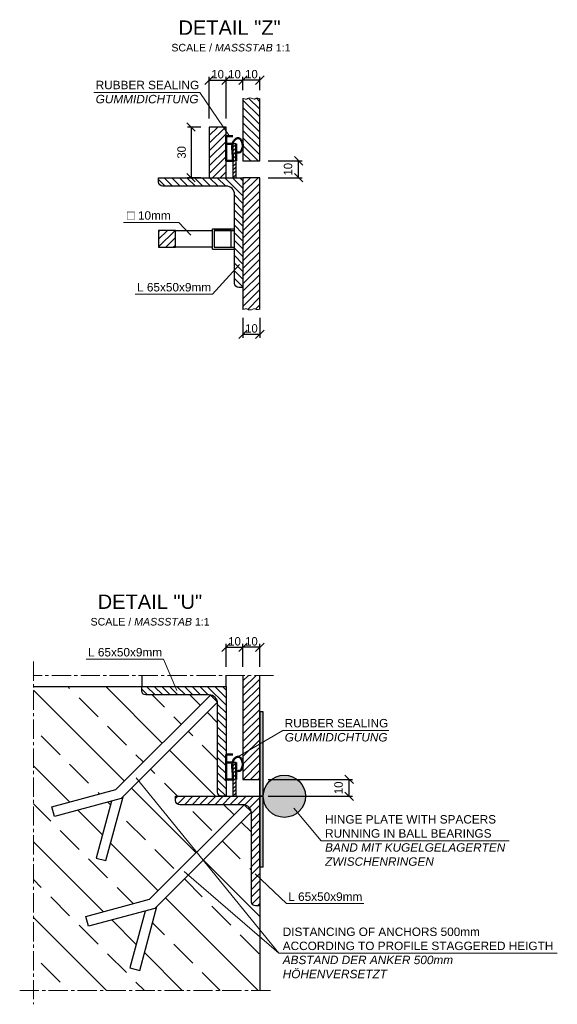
# Model space of a CAD drawing. Header units: millimetres. Extents: x -2065 to 128713, y -54195 to 32418.
# Tile 15 of 61: x 31362 to 31680, y -40671 to -40088. Entities that reach past the tile are written whole.
import ezdxf

# ---------------------------------------------------------------- set-up
doc = ezdxf.new("R2010")
doc.units = ezdxf.units.MM
doc.linetypes.add('MITTE2', pattern=[28.575, 19.05, -3.175, 3.175, -3.175])
doc.layers.add('Bemaßung', color=7, linetype='Continuous', lineweight=9)
doc.layers.add('Beschriftung', color=7, linetype='Continuous')
doc.layers.add('POL_Bema', color=7, linetype='Continuous')
doc.styles.add('LBB3.5M1000', font='isocp.shx', dxfattribs={"height": 3.5})
doc.dimstyles.new('DIN', dxfattribs={"dimtxt": 2.5, "dimasz": 2.5, "dimexe": 1.25, "dimexo": 0.625, "dimtad": 1, "dimtih": 1, "dimdec": 4, "dimdsep": 46, "dimlunit": 6, "dimtxsty": 'Standard', "dimcen": 2.5, "dimadec": 0, "dimazin": 0, "dimtfac": 1, "dimtdec": 4, "dimtmove": 0, "dimatfit": 3, "dimfxl": 0, "dimtvp": 1, "dimtolj": 1, "dimtzin": 0, "dimarcsym": 0})
pattern_1 = [(225, (30054.294, -51836.5936), (2.245064, -2.245064), [])]

# ---------------------------------------------------------------- blocks, each defined once
blk = doc.blocks.new('_Oblique')
at = {"layer": 'POL_Bema', "color": 0, "lineweight": -2}
blk.add_line((-0.5, -0.5), (0.5, 0.5), dxfattribs=at)
blk = doc.blocks.new('*D198')
at = {"layer": 'Bemaßung', "color": 0, "lineweight": -2, "transparency": 16777216}
for p, q in [((31509.29, -40171.59), (31529.26, -40171.59)), ((31527.26, -40181.59), (31527.26, -40171.59)), ((31509.29, -40181.59), (31529.26, -40181.59))]:
    blk.add_line(p, q, dxfattribs=at)
at = {"layer": 'DEFPOINTS', "color": 0, "transparency": 16777216}
for p in [(31504.29, -40171.59), (31527.26, -40171.59), (31504.29, -40181.59)]:
    blk.add_point(p, dxfattribs=at)
at = {"layer": 'Bemaßung', "color": 0, "lineweight": -2, "transparency": 16777216, "xscale": 5, "yscale": 5, "zscale": 5}
for p, rotation in [((31527.26, -40171.59), 90), ((31527.26, -40181.59), 270)]:
    blk.add_blockref('_Oblique', p, dxfattribs=dict(at, rotation=rotation))
at = {"layer": 'Bemaßung', "color": 0, "transparency": 16777216, "insert": (31520.99, -40176.59), "char_height": 5, "attachment_point": 5, "rotation": 90}
blk.add_mtext('\\A1;10', dxfattribs=at)
blk = doc.blocks.new('*D199')
at = {"layer": 'Bemaßung', "color": 0, "lineweight": -2, "transparency": 16777216}
for p, q in [((31474.29, -40146.59), (31474.29, -40121.82)), ((31474.29, -40123.82), (31484.29, -40123.82)), ((31484.29, -40146.59), (31484.29, -40121.82))]:
    blk.add_line(p, q, dxfattribs=at)
at = {"layer": 'DEFPOINTS', "color": 0, "transparency": 16777216}
for p in [(31484.29, -40123.82), (31474.29, -40151.59), (31484.29, -40151.59)]:
    blk.add_point(p, dxfattribs=at)
at = {"layer": 'Bemaßung', "color": 0, "lineweight": -2, "transparency": 16777216, "xscale": 5, "yscale": 5, "zscale": 5, "rotation": 180}
blk.add_blockref('_Oblique', (31474.29, -40123.82), dxfattribs=at)
at = {"layer": 'Bemaßung', "color": 0, "lineweight": -2, "transparency": 16777216, "xscale": 5, "yscale": 5, "zscale": 5}
blk.add_blockref('_Oblique', (31484.29, -40123.82), dxfattribs=at)
at = {"layer": 'Bemaßung', "color": 0, "transparency": 16777216, "insert": (31479.29, -40120.32), "char_height": 5, "attachment_point": 5}
blk.add_mtext('\\A1;10', dxfattribs=at)
blk = doc.blocks.new('*D200')
at = {"layer": 'Bemaßung', "color": 0, "lineweight": -2, "transparency": 16777216}
for p, q in [((31484.29, -40146.59), (31484.29, -40121.82)), ((31484.29, -40123.82), (31494.29, -40123.82)), ((31494.29, -40129.68), (31494.29, -40121.82))]:
    blk.add_line(p, q, dxfattribs=at)
at = {"layer": 'DEFPOINTS', "color": 0, "transparency": 16777216}
for p in [(31494.29, -40123.82), (31494.29, -40134.68), (31484.29, -40151.59)]:
    blk.add_point(p, dxfattribs=at)
at = {"layer": 'Bemaßung', "color": 0, "lineweight": -2, "transparency": 16777216, "xscale": 5, "yscale": 5, "zscale": 5, "rotation": 180}
blk.add_blockref('_Oblique', (31484.29, -40123.82), dxfattribs=at)
at = {"layer": 'Bemaßung', "color": 0, "lineweight": -2, "transparency": 16777216, "xscale": 5, "yscale": 5, "zscale": 5}
blk.add_blockref('_Oblique', (31494.29, -40123.82), dxfattribs=at)
at = {"layer": 'Bemaßung', "color": 0, "transparency": 16777216, "insert": (31489.29, -40120.32), "char_height": 5, "attachment_point": 5}
blk.add_mtext('\\A1;10', dxfattribs=at)
blk = doc.blocks.new('*D201')
at = {"layer": 'Bemaßung', "color": 0, "lineweight": -2, "transparency": 16777216}
for p, q in [((31494.29, -40129.68), (31494.29, -40121.82)), ((31504.29, -40123.82), (31494.29, -40123.82)), ((31504.29, -40129.72), (31504.29, -40121.82))]:
    blk.add_line(p, q, dxfattribs=at)
at = {"layer": 'DEFPOINTS', "color": 0, "transparency": 16777216}
for p in [(31494.29, -40123.82), (31494.29, -40134.68), (31504.29, -40134.72)]:
    blk.add_point(p, dxfattribs=at)
at = {"layer": 'Bemaßung', "color": 0, "lineweight": -2, "transparency": 16777216, "xscale": 5, "yscale": 5, "zscale": 5, "rotation": 180}
blk.add_blockref('_Oblique', (31494.29, -40123.82), dxfattribs=at)
at = {"layer": 'Bemaßung', "color": 0, "lineweight": -2, "transparency": 16777216, "xscale": 5, "yscale": 5, "zscale": 5}
blk.add_blockref('_Oblique', (31504.29, -40123.82), dxfattribs=at)
at = {"layer": 'Bemaßung', "color": 0, "transparency": 16777216, "insert": (31499.29, -40120.32), "char_height": 5, "attachment_point": 5}
blk.add_mtext('\\A1;10', dxfattribs=at)
blk = doc.blocks.new('*D202')
at = {"layer": 'Bemaßung', "color": 0, "lineweight": -2, "transparency": 16777216}
for p, q in [((31494.29, -40264.63), (31494.29, -40276.42)), ((31504.29, -40264.59), (31504.29, -40276.42)), ((31504.29, -40274.42), (31494.29, -40274.42))]:
    blk.add_line(p, q, dxfattribs=at)
at = {"layer": 'DEFPOINTS', "color": 0, "transparency": 16777216}
for p in [(31494.29, -40259.63), (31504.29, -40259.59), (31494.29, -40274.42)]:
    blk.add_point(p, dxfattribs=at)
at = {"layer": 'Bemaßung', "color": 0, "lineweight": -2, "transparency": 16777216, "xscale": 5, "yscale": 5, "zscale": 5, "rotation": 180}
blk.add_blockref('_Oblique', (31494.29, -40274.42), dxfattribs=at)
at = {"layer": 'Bemaßung', "color": 0, "lineweight": -2, "transparency": 16777216, "xscale": 5, "yscale": 5, "zscale": 5}
blk.add_blockref('_Oblique', (31504.29, -40274.42), dxfattribs=at)
at = {"layer": 'Bemaßung', "color": 0, "transparency": 16777216, "insert": (31499.29, -40270.92), "char_height": 5, "attachment_point": 5}
blk.add_mtext('\\A1;10', dxfattribs=at)
blk = doc.blocks.new('*D203')
at = {"layer": 'Bemaßung', "color": 0, "lineweight": -2, "transparency": 16777216}
for p, q in [((31469.29, -40151.59), (31461.5, -40151.59)), ((31463.5, -40151.59), (31463.5, -40181.59)), ((31469.29, -40181.59), (31461.5, -40181.59))]:
    blk.add_line(p, q, dxfattribs=at)
at = {"layer": 'DEFPOINTS', "color": 0, "transparency": 16777216}
for p in [(31474.29, -40151.59), (31463.5, -40181.59), (31474.29, -40181.59)]:
    blk.add_point(p, dxfattribs=at)
at = {"layer": 'Bemaßung', "color": 0, "lineweight": -2, "transparency": 16777216, "xscale": 5, "yscale": 5, "zscale": 5}
for p, rotation in [((31463.5, -40151.59), 90), ((31463.5, -40181.59), 270)]:
    blk.add_blockref('_Oblique', p, dxfattribs=dict(at, rotation=rotation))
at = {"layer": 'Bemaßung', "color": 0, "transparency": 16777216, "insert": (31457.94, -40166.59), "char_height": 5, "attachment_point": 5, "rotation": 90}
blk.add_mtext('\\A1;30', dxfattribs=at)
blk = doc.blocks.new('*D204')
at = {"layer": 'Bemaßung', "color": 0, "lineweight": -2, "transparency": 16777216}
for p, q in [((31494.29, -40471.41), (31494.29, -40457.76)), ((31504.29, -40471.41), (31504.29, -40457.76)), ((31504.29, -40459.76), (31494.29, -40459.76))]:
    blk.add_line(p, q, dxfattribs=at)
at = {"layer": 'DEFPOINTS', "color": 0, "transparency": 16777216}
for p in [(31494.29, -40459.76), (31494.29, -40476.41), (31504.29, -40476.41)]:
    blk.add_point(p, dxfattribs=at)
at = {"layer": 'Bemaßung', "color": 0, "lineweight": -2, "transparency": 16777216, "xscale": 5, "yscale": 5, "zscale": 5, "rotation": 180}
blk.add_blockref('_Oblique', (31494.29, -40459.76), dxfattribs=at)
at = {"layer": 'Bemaßung', "color": 0, "lineweight": -2, "transparency": 16777216, "xscale": 5, "yscale": 5, "zscale": 5}
blk.add_blockref('_Oblique', (31504.29, -40459.76), dxfattribs=at)
at = {"layer": 'Bemaßung', "color": 0, "transparency": 16777216, "insert": (31499.29, -40456.26), "char_height": 5, "attachment_point": 5}
blk.add_mtext('\\A1;10', dxfattribs=at)
blk = doc.blocks.new('*D205')
at = {"layer": 'Bemaßung', "color": 0, "lineweight": -2, "transparency": 16777216}
for p, q in [((31484.29, -40471.41), (31484.29, -40457.76)), ((31494.29, -40471.41), (31494.29, -40457.76)), ((31484.29, -40459.76), (31494.29, -40459.76))]:
    blk.add_line(p, q, dxfattribs=at)
at = {"layer": 'DEFPOINTS', "color": 0, "transparency": 16777216}
for p in [(31494.29, -40459.76), (31484.29, -40476.41), (31494.29, -40476.41)]:
    blk.add_point(p, dxfattribs=at)
at = {"layer": 'Bemaßung', "color": 0, "lineweight": -2, "transparency": 16777216, "xscale": 5, "yscale": 5, "zscale": 5, "rotation": 180}
blk.add_blockref('_Oblique', (31484.29, -40459.76), dxfattribs=at)
at = {"layer": 'Bemaßung', "color": 0, "lineweight": -2, "transparency": 16777216, "xscale": 5, "yscale": 5, "zscale": 5}
blk.add_blockref('_Oblique', (31494.29, -40459.76), dxfattribs=at)
at = {"layer": 'Bemaßung', "color": 0, "transparency": 16777216, "insert": (31489.29, -40456.26), "char_height": 5, "attachment_point": 5}
blk.add_mtext('\\A1;10', dxfattribs=at)
blk = doc.blocks.new('*D206')
at = {"layer": 'Bemaßung', "color": 0, "lineweight": -2, "transparency": 16777216}
for p, q in [((31509.29, -40537.99), (31559.16, -40537.99)), ((31557.16, -40547.99), (31557.16, -40537.99)), ((31509.29, -40547.99), (31559.16, -40547.99))]:
    blk.add_line(p, q, dxfattribs=at)
at = {"layer": 'DEFPOINTS', "color": 0, "transparency": 16777216}
for p in [(31504.29, -40537.99), (31557.16, -40537.99), (31504.29, -40547.99)]:
    blk.add_point(p, dxfattribs=at)
at = {"layer": 'Bemaßung', "color": 0, "lineweight": -2, "transparency": 16777216, "xscale": 5, "yscale": 5, "zscale": 5}
for p, rotation in [((31557.16, -40537.99), 90), ((31557.16, -40547.99), 270)]:
    blk.add_blockref('_Oblique', p, dxfattribs=dict(at, rotation=rotation))
at = {"layer": 'Bemaßung', "color": 0, "transparency": 16777216, "insert": (31550.91, -40542.99), "char_height": 5, "attachment_point": 5, "rotation": 90}
blk.add_mtext('\\A1;10', dxfattribs=at)

msp = doc.modelspace()

# ---------------------------------------------------------------- hatches: boundary and pattern name
at = {"lineweight": 5}
h = msp.add_hatch(dxfattribs=at)
h.set_pattern_fill('ANSI31', color=256, angle=450)
h.set_pattern_definition([(135, (30819.2875, -55732.8185), (-2.245064, -2.245064), [])])
h.paths.add_polyline_path([(31504.29396, -40134.71782), (31504.02072, -40134.79597), (31503.84352, -40134.79597), (31503.52875, -40134.67788), (31503.0365, -40134.59922), (31502.80042, -40134.57951), (31502.1706, -40134.57951), (31501.61947, -40134.89434), (31501.40292, -40134.95329), (31501.06834, -40135.05167), (31500.93048, -40135.05167), (31500.49739, -40134.97301), (31500.04477, -40134.89434), (31499.71018, -40134.67788), (31499.35578, -40134.52037), (31499.0212, -40134.44171), (31497.95828, -40134.34333), (31497.56454, -40134.48113), (31497.01341, -40134.75654), (31496.56079, -40135.05167), (31495.97031, -40135.09109), (31495.49787, -40134.99272), (31495.18282, -40134.89434), (31494.53346, -40134.73683), (31494.29396, -40134.67703), (31494.29396, -40171.59359), (31504.29396, -40171.59359)])
h = msp.add_hatch(dxfattribs=at)
h.set_pattern_fill('ANSI31', color=256, angle=540)
h.set_pattern_definition(pattern_1)
h.paths.add_polyline_path([(31484.29396, -40181.59359), (31484.29396, -40151.59359), (31474.29396, -40151.59359), (31474.29396, -40181.59359)])
h = msp.add_hatch(dxfattribs=at)
h.set_pattern_fill('ANSI31', color=256, scale=0.5, angle=540)
h.set_pattern_definition([(225, (30819.2875, -54987.8185), (1.12253202, -1.12253202), [])])
h.paths.add_polyline_path([(31490.29396, -40181.59359), (31490.29396, -40161.59359), (31488.29396, -40161.59359), (31488.29396, -40181.59359)])
h = msp.add_hatch(dxfattribs=at)
h.set_pattern_fill('ANSI31', color=256, angle=450)
h.set_pattern_definition([(135, (30054.294, -51836.5936), (-2.245064, -2.245064), [])])
edge = h.paths.add_edge_path()
edge.add_line((31444.29396, -40181.59359), (31494.29396, -40181.59359))
edge.add_line((31494.29396, -40181.59359), (31494.29396, -40246.59359))
edge.add_line((31494.29396, -40246.59359), (31491.79396, -40246.59359))
edge.add_arc((31491.79396, -40244.09359), 2.5, 180, 270, ccw=False)
edge.add_line((31489.29396, -40244.09359), (31489.29396, -40191.59359))
edge.add_arc((31484.29396, -40191.59359), 5, 360, 450)
edge.add_line((31484.29396, -40186.59359), (31446.79396, -40186.59359))
edge.add_arc((31446.79396, -40184.09359), 2.5, 180, 270, ccw=False)
edge.add_line((31444.29396, -40184.09359), (31444.29396, -40181.59359))
h = msp.add_hatch(dxfattribs=at)
h.set_pattern_fill('ANSI31', color=256, angle=540)
h.set_pattern_definition(pattern_1)
h.paths.add_polyline_path([(31494.29396, -40259.63184), (31494.53346, -40259.57204), (31495.18282, -40259.41453), (31495.49787, -40259.31615), (31495.97031, -40259.21778), (31496.56079, -40259.2572), (31497.01341, -40259.55233), (31497.56454, -40259.82774), (31497.95828, -40259.96554), (31499.0212, -40259.86716), (31499.35578, -40259.7885), (31499.71018, -40259.63099), (31500.04477, -40259.41453), (31500.49739, -40259.33586), (31500.93048, -40259.2572), (31501.06834, -40259.2572), (31501.40292, -40259.35558), (31501.61947, -40259.41453), (31502.1706, -40259.72936), (31502.80042, -40259.72936), (31503.0365, -40259.70965), (31503.52875, -40259.63099), (31503.84352, -40259.5129), (31504.02072, -40259.5129), (31504.29396, -40259.59105), (31504.29396, -40181.59359), (31494.29396, -40181.59359)])
h = msp.add_hatch(dxfattribs=at)
h.set_pattern_fill('ANSI31', color=256, angle=540)
h.set_pattern_definition(pattern_1)
h.paths.add_polyline_path([(31454.29396, -40222.84359), (31454.29396, -40212.84359), (31444.29396, -40212.84359), (31444.29396, -40222.84359)])
h = msp.add_hatch(dxfattribs=at)
h.set_pattern_fill('ANSI31', color=256, angle=540)
h.set_pattern_definition([(225, (30054.294, -51532.9905), (2.245064, -2.245064), [])])
h.paths.add_polyline_path([(31504.29396, -40476.40734), (31494.29396, -40476.40734), (31494.29396, -40537.99045), (31504.29396, -40537.99045)])
h = msp.add_hatch(dxfattribs=at)
h.set_pattern_fill('ANSI33', color=256, scale=5, angle=90)
h.paths.add_polyline_path([(31475.00107, -40488.0407, 0.035489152), (31474.29396, -40487.99045), (31436.79396, -40487.99045, -0.414213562), (31434.29396, -40485.49045), (31434.29396, -40482.99045), (31370.18419, -40482.99045), (31370.18419, -40663.07799), (31504.29396, -40663.07799), (31504.29396, -40631.32528), (31461.88863, -40594.63842), (31443.24357, -40613.28348), (31433.09886, -40651.14406), (31427.30331, -40649.59114), (31436.31121, -40615.97321), (31402.69327, -40624.98111), (31401.14036, -40619.18555), (31439.00093, -40609.04084), (31466.86632, -40581.17545), (31432.56655, -40538.9605), (31423.24357, -40548.28348), (31413.09886, -40586.14406), (31407.30331, -40584.59114), (31416.31121, -40550.97321), (31382.69327, -40559.98111), (31381.14036, -40554.18555), (31419.00093, -40544.04084)])
h.paths.add_polyline_path([(31479.29396, -40492.99045, 0.035489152), (31479.24371, -40492.28334), (31432.56655, -40538.9605), (31466.86632, -40581.17545), (31495.00107, -40553.0407, 0.035489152), (31494.29396, -40552.99045), (31456.79396, -40552.99045, -0.414213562), (31454.29396, -40550.49045), (31454.29396, -40547.99045), (31481.79396, -40547.99045, -0.414213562), (31479.29396, -40545.49045)], flags=17)
h.paths.add_polyline_path([(31499.29396, -40557.99045, 0.035489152), (31499.24371, -40557.28334), (31470.67008, -40585.85697), (31504.29396, -40627.24005), (31504.29396, -40612.99045), (31501.79396, -40612.99045, -0.414213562), (31499.29396, -40610.49045)], flags=17)
h.paths.add_polyline_path([(31470.67008, -40585.85697), (31461.88863, -40594.63842), (31504.29396, -40631.32528), (31504.29396, -40627.24005)], flags=17)
h = msp.add_hatch(dxfattribs=at)
h.set_pattern_fill('ANSI31', color=256, angle=450)
h.set_pattern_definition([(135, (27026.9868, -37886.7607), (-2.245064, -2.245064), [])])
edge = h.paths.add_edge_path()
edge.add_line((31434.29396, -40482.99045), (31484.29396, -40482.99045))
edge.add_line((31484.29396, -40482.99045), (31484.29396, -40547.99045))
edge.add_line((31484.29396, -40547.99045), (31481.79396, -40547.99045))
edge.add_arc((31481.79396, -40545.49045), 2.5, 180, 270, ccw=False)
edge.add_line((31479.29396, -40545.49045), (31479.29396, -40492.99045))
edge.add_arc((31474.29396, -40492.99045), 5, 360, 450)
edge.add_line((31474.29396, -40487.99045), (31436.79396, -40487.99045))
edge.add_arc((31436.79396, -40485.49045), 2.5, 180, 270, ccw=False)
edge.add_line((31434.29396, -40485.49045), (31434.29396, -40482.99045))
h = msp.add_hatch(dxfattribs=at)
h.set_pattern_fill('ANSI31', color=256, scale=0.5, angle=540)
h.set_pattern_definition([(225, (30819.2875, -55354.2153), (1.12253202, -1.12253202), [])])
h.paths.add_polyline_path([(31490.29396, -40547.99045), (31490.29396, -40527.99045), (31488.29396, -40527.99045), (31488.29396, -40547.99045)])
h = msp.add_hatch(dxfattribs=at)
h.set_pattern_fill('ANSI31', color=256, angle=360)
h.set_pattern_definition([(45, (27026.9868, -37886.7607), (-2.245064, 2.245064), [])])
edge = h.paths.add_edge_path()
edge.add_line((31454.29396, -40547.99045), (31504.29396, -40547.99045))
edge.add_line((31504.29396, -40547.99045), (31504.29396, -40612.99045))
edge.add_line((31504.29396, -40612.99045), (31501.79396, -40612.99045))
edge.add_arc((31501.79396, -40610.49045), 2.5, 180, 270, ccw=False)
edge.add_line((31499.29396, -40610.49045), (31499.29396, -40557.99045))
edge.add_arc((31494.29396, -40557.99045), 5, 360, 450)
edge.add_line((31494.29396, -40552.99045), (31456.79396, -40552.99045))
edge.add_arc((31456.79396, -40550.49045), 2.5, 180, 270, ccw=False)
edge.add_line((31454.29396, -40550.49045), (31454.29396, -40547.99045))
at = {"layer": 'Beschriftung'}
h = msp.add_hatch(color=253, dxfattribs=at)
h.dxf.hatch_style = 1
h.paths.add_polyline_path([(31506.29396, -40515.90827), (31504.29396, -40517.08849), (31504.29396, -40537.99045), (31504.29396, -40547.99045), (31506.29396, -40547.99045)])
h.paths.add_polyline_path([(31506.29396, -40497.99045), (31504.29396, -40497.99045), (31504.29396, -40517.08849), (31506.29396, -40515.90827)])
h.paths.add_polyline_path([(31506.29396, -40547.99045, 1), (31531.29396, -40547.99045, 1)])
h.paths.add_polyline_path([(31506.29396, -40547.99045), (31504.29396, -40547.99045), (31504.29396, -40589.99824), (31506.29396, -40589.99824)])

# ---------------------------------------------------------------- linework, layer by layer
at = {"lineweight": 50}
for p, q in [((31488.14886, -40161.59359), (31484.35625, -40161.59359)), ((31490.35134, -40171.59359), (31490.35134, -40161.59359)), ((31488.14886, -40527.99045), (31484.35625, -40527.99045)), ((31490.35134, -40537.99045), (31490.35134, -40527.99045))]:
    msp.add_line(p, q, dxfattribs=at)
for p, q in [((31454.29396, -40212.84359), (31476.29396, -40212.84359)), ((31476.29396, -40223.84359), (31476.29396, -40211.84359)), ((31476.29396, -40211.84359), (31489.29396, -40211.84359)), ((31477.29396, -40212.84359), (31489.29396, -40212.84359)), ((31476.29396, -40222.84359), (31454.29396, -40222.84359)), ((31476.29396, -40223.84359), (31489.29396, -40223.84359)), ((31477.29396, -40222.84359), (31489.29396, -40222.84359)), ((31434.29396, -40476.40734), (31434.29396, -40482.99045)), ((31484.29396, -40482.99045), (31484.29396, -40476.40734)), ((31504.29396, -40482.99045), (31504.29396, -40476.40734)), ((31370.18419, -40482.99045), (31484.29396, -40482.99045)), ((31504.29396, -40589.99824), (31504.29396, -40482.99045)), ((31506.29396, -40589.99824), (31504.29396, -40589.99824)), ((31504.29396, -40612.99045), (31504.29396, -40663.07799))]:
    msp.add_line(p, q)
at = {"linetype": 'MITTE2', "lineweight": 18, "ltscale": 0.6}
for p, q in [((31370.18419, -40468.25079), (31370.18419, -40671.23455)), ((31512.45051, -40476.40734), (31370.18419, -40476.40734)), ((31362.02764, -40663.07799), (31512.45051, -40663.07799))]:
    msp.add_line(p, q, dxfattribs=at)
at = {"lineweight": 5}
for points in [[(31504.29396, -40134.71782), (31504.02072, -40134.79597), (31503.84352, -40134.79597), (31503.52875, -40134.67788), (31503.0365, -40134.59922), (31502.80042, -40134.57951), (31502.1706, -40134.57951), (31501.61947, -40134.89434), (31501.40292, -40134.95329), (31501.06834, -40135.05167), (31500.93048, -40135.05167), (31500.49739, -40134.97301), (31500.04477, -40134.89434), (31499.71018, -40134.67788), (31499.35578, -40134.52037), (31499.0212, -40134.44171), (31497.95828, -40134.34333), (31497.56454, -40134.48113), (31497.01341, -40134.75654), (31496.56079, -40135.05167), (31495.97031, -40135.09109), (31495.49787, -40134.99272), (31495.18282, -40134.89434), (31494.53346, -40134.73683), (31494.29396, -40134.67703)], [(31504.29396, -40259.59105), (31504.02072, -40259.5129), (31503.84352, -40259.5129), (31503.52875, -40259.63099), (31503.0365, -40259.70965), (31502.80042, -40259.72936), (31502.1706, -40259.72936), (31501.61947, -40259.41453), (31501.40292, -40259.35558), (31501.06834, -40259.2572), (31500.93048, -40259.2572), (31500.49739, -40259.33586), (31500.04477, -40259.41453), (31499.71018, -40259.63099), (31499.35578, -40259.7885), (31499.0212, -40259.86716), (31497.95828, -40259.96554), (31497.56454, -40259.82774), (31497.01341, -40259.55233), (31496.56079, -40259.2572), (31495.97031, -40259.21778), (31495.49787, -40259.31615), (31495.18282, -40259.41453), (31494.53346, -40259.57204), (31494.29396, -40259.63184)]]:
    msp.add_lwpolyline(points, dxfattribs=at)
for points in [[(31494.29396, -40134.67703), (31494.29396, -40171.59359), (31504.29396, -40171.59359), (31504.29396, -40134.71782)], [(31504.29396, -40259.59105), (31504.29396, -40181.59359), (31494.29396, -40181.59359), (31494.29396, -40259.63184)], [(31494.29396, -40476.40734), (31494.29396, -40537.99045), (31504.29396, -40537.99045), (31504.29396, -40476.40734)], [(31422.10676, -40549.42029), (31479.24371, -40492.28334), (31475.00107, -40488.0407), (31419.00093, -40544.04084)], [(31422.10676, -40549.42029), (31382.69327, -40559.98111), (31381.14036, -40554.18555), (31419.00093, -40544.04084)], [(31416.31121, -40550.97321), (31407.30331, -40584.59114), (31413.09886, -40586.14406), (31423.24357, -40548.28348)], [(31506.29396, -40589.99824), (31506.29396, -40547.99045), (31504.29396, -40547.99045), (31504.29396, -40589.99824)], [(31442.10676, -40614.42029), (31499.24371, -40557.28334), (31495.00107, -40553.0407), (31439.00093, -40609.04084)], [(31442.10676, -40614.42029), (31402.69327, -40624.98111), (31401.14036, -40619.18555), (31439.00093, -40609.04084)], [(31436.31121, -40615.97321), (31427.30331, -40649.59114), (31433.09886, -40651.14406), (31443.24357, -40613.28348)]]:
    msp.add_lwpolyline(points)
for points in [[(31484.29396, -40181.59359), (31484.29396, -40151.59359), (31474.29396, -40151.59359), (31474.29396, -40181.59359)], [(31490.29396, -40181.59359), (31490.29396, -40161.59359), (31488.29396, -40161.59359), (31488.29396, -40181.59359)], [(31454.29396, -40222.84359), (31454.29396, -40212.84359), (31444.29396, -40212.84359), (31444.29396, -40222.84359)], [(31487.29396, -40222.84359), (31487.29396, -40212.84359), (31477.29396, -40212.84359), (31477.29396, -40222.84359)], [(31506.29396, -40547.99045), (31506.29396, -40497.99045), (31504.29396, -40497.99045), (31504.29396, -40547.99045)], [(31490.29396, -40547.99045), (31490.29396, -40527.99045), (31488.29396, -40527.99045), (31488.29396, -40547.99045)]]:
    msp.add_lwpolyline(points, close=True)
at = {"lineweight": 50}
for points in [[(31488.29396, -40171.59359), (31484.35625, -40171.59359), (31484.35625, -40156.96085), (31488.29396, -40156.96085)], [(31488.29396, -40537.99045), (31484.35625, -40537.99045), (31484.35625, -40523.35771), (31488.29396, -40523.35771)]]:
    msp.add_lwpolyline(points, dxfattribs=at)
for points in [[(31444.29396, -40181.59359), (31494.29396, -40181.59359), (31494.29396, -40246.59359), (31491.79396, -40246.59359, -0.414213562), (31489.29396, -40244.09359), (31489.29396, -40191.59359, 0.414213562), (31484.29396, -40186.59359), (31446.79396, -40186.59359, -0.414213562), (31444.29396, -40184.09359)], [(31434.29396, -40482.99045), (31484.29396, -40482.99045), (31484.29396, -40547.99045), (31481.79396, -40547.99045, -0.414213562), (31479.29396, -40545.49045), (31479.29396, -40492.99045, 0.414213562), (31474.29396, -40487.99045), (31436.79396, -40487.99045, -0.414213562), (31434.29396, -40485.49045)], [(31454.29396, -40547.99045), (31504.29396, -40547.99045), (31504.29396, -40612.99045), (31501.79396, -40612.99045, -0.414213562), (31499.29396, -40610.49045), (31499.29396, -40557.99045, 0.414213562), (31494.29396, -40552.99045), (31456.79396, -40552.99045, -0.414213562), (31454.29396, -40550.49045)]]:
    msp.add_lwpolyline(points, format="xyb", close=True)
msp.add_circle((31518.79396, -40547.99045), 12.5)
for points in [[(31490.35134, -40166.59359), (31493.07559, -40166.17242), (31493.78534, -40164.57487), (31494.20677, -40162.2451), (31493.76317, -40160.60317), (31492.23271, -40158.42875), (31489.99251, -40158.65069), (31488.63952, -40160.15946), (31488.10719, -40161.80139), (31488.17375, -40167.21519), (31488.26248, -40171.60841)], [(31490.35134, -40532.99045), (31493.07559, -40532.56928), (31493.78534, -40530.97174), (31494.20677, -40528.64196), (31493.76317, -40527.00003), (31492.23271, -40524.82562), (31489.99251, -40525.04756), (31488.63952, -40526.55632), (31488.10719, -40528.19825), (31488.17375, -40533.61206), (31488.26248, -40538.00528)]]:
    msp.add_spline(points, degree=3, dxfattribs=at)
at = {"layer": 'Beschriftung', "lineweight": 5}
for p, q in [((31405.94422, -40131.04054), (31468.65762, -40131.04054)), ((31486.40002, -40156.96085), (31468.65762, -40131.04054)), ((31456.25805, -40208.16125), (31423.52123, -40208.16125)), ((31456.25805, -40208.16125), (31463.34075, -40215.57519)), ((31476.31831, -40250.56499), (31492.14945, -40232.94925)), ((31430.44295, -40250.56499), (31476.31831, -40250.56499)), ((31401.41858, -40466.76802), (31447.29393, -40466.76802)), ((31447.29393, -40466.76802), (31455.17202, -40485.4173)), ((31491.33047, -40524.73839), (31517.91805, -40509.04877)), ((31517.91805, -40509.04877), (31580.63146, -40509.04877)), ((31515.46748, -40640.99202), (31430.99303, -40537.02387)), ((31540.55299, -40574.3821), (31524.35068, -40555.07294)), ((31540.55299, -40574.3821), (31651.86839, -40574.3821)), ((31515.46748, -40640.99202), (31459.39659, -40592.48244)), ((31520.00752, -40611.54656), (31501.53187, -40593.93082)), ((31520.00752, -40611.54656), (31565.88287, -40611.54656)), ((31515.46748, -40640.99202), (31680.47528, -40640.99202))]:
    msp.add_line(p, q, dxfattribs=at)

# ---------------------------------------------------------------- texts
at = {"layer": 'Beschriftung', "attachment_point": 1, "style": 'LBB3.5M1000'}
for s, width, heights, insert, char_height in [('{\\fArial|b0|i0|c0|p34;DETAIL "Z"}', 62.2857681, [0], (31456.07525, -40088.45298), 8.5), ('{\\fArial|b0|i0|c0|p34;SCALE / \\fArial|b0|i1|c0|p34;MASSSTAB\\fArial|b0|i0|c0|p34; 1:1}', 70.9570959, [6.82823], (31451.85748, -40102.31343), 4.5), ('{\\fArial|b0|i0|c0|p34;RUBBER SEALING\\P\\fArial|b0|i1|c0|p34;GUMMIDICHTUNG}', 884.5236077, [0], (31407.04074, -40124.19651), 5), ('{\\fArial|b0|i0|c0|p34;\\H1.0833x;□\\H0.92311x; 10mm}', 27.3550478, [0], (31425.56779, -40201.06647), 5), ('{\\fArial|b0|i0|c0|p34;L 65x50x9mm}', 884.5236077, [0], (31431.53947, -40243.98186), 5), ('{\\fArial|b0|i0|c0|p34;DETAIL "U"}', 62.2857681, [0], (31408.21709, -40428.50077), 8.5), ('{\\fArial|b0|i0|c0|p34;SCALE / \\fArial|b0|i1|c0|p34;MASSSTAB\\fArial|b0|i0|c0|p34; 1:1}', 70.9570959, [6.82823], (31403.99932, -40442.36123), 4.5), ('{\\fArial|b0|i0|c0|p34;L 65x50x9mm}', 884.5236077, [0], (31402.51509, -40460.18489), 5), ('{\\fArial|b0|i0|c0|p34;RUBBER SEALING\\P\\fArial|b0|i1|c0|p34;GUMMIDICHTUNG}', 884.5236077, [0], (31519.01457, -40502.20473), 5), ('{\\fArial|b0|i0|c0|p34;HINGE PLATE WITH SPACERS\\PRUNNING IN BALL BEARINGS\\P\\fArial|b0|i1|c0|p34;BAND MIT KUGELGELAGERTEN\\PZWISCHENRINGEN}', 111.1534228, [0], (31542.92236, -40559.16876), 5), ('{\\fArial|b0|i0|c0|p34;L 65x50x9mm}', 884.5236077, [0], (31521.10404, -40604.96343), 5), ('{\\fArial|b0|i0|c0|p34;DISTANCING OF ANCHORS 500mm\\PACCORDING TO PROFILE STAGGERED HEIGTH\\P\\fArial|b0|i1|c0|p34;ABSTAND DER ANKER 500mm\\PHÖHENVERSETZT}', 231.3622751, [0], (31517.83685, -40625.77868), 5)]:
    msp.add_mtext_dynamic_manual_height_columns(s, width=width, gutter_width=17.5, heights=heights, dxfattribs=dict(at, insert=insert, char_height=char_height))

# ---------------------------------------------------------------- dimensions: what is measured, and where the dimension line sits
at = {"layer": 'Bemaßung'}
for base, p1, p2, picture, middle in [((31484.29396, -40123.81937), (31474.29396, -40151.59359), (31484.29396, -40151.59359), '*D199', (31479.29396, -40120.31937)), ((31494.29396, -40123.81937), (31484.29396, -40151.59359), (31494.29396, -40134.67703), '*D200', (31489.29396, -40120.31937)), ((31494.29396, -40123.81937), (31504.29396, -40134.71782), (31494.29396, -40134.67703), '*D201', (31499.29396, -40120.31937)), ((31494.29396, -40274.42201), (31504.29396, -40259.59105), (31494.29396, -40259.63184), '*D202', (31499.29396, -40270.92201)), ((31494.29396, -40459.76152), (31484.29396, -40476.40734), (31494.29396, -40476.40734), '*D205', (31489.29396, -40456.26152)), ((31494.29396, -40459.76152), (31504.29396, -40476.40734), (31494.29396, -40476.40734), '*D204', (31499.29396, -40456.26152))]:
    dim = msp.add_linear_dim(base=base, p1=p1, p2=p2, dimstyle='DIN', override={"dimscale": 100, "dimtxt": 0.05, "dimasz": 0.05, "dimexe": 0.02, "dimexo": 0.05, "dimgap": 0.01, "dimblk1": 'Oblique', "dimblk2": 'Oblique', "dimsah": 1, "dimtmove": 2}, dxfattribs=at)
    dim.commit()
    dim.dimension.update_dxf_attribs({"geometry": picture, "text_midpoint": middle})
for base, p1, p2, picture, middle in [((31463.49814, -40181.59359), (31474.29396, -40151.59359), (31474.29396, -40181.59359), '*D203', (31457.93973, -40166.59359)), ((31527.26067, -40171.59359), (31504.29396, -40181.59359), (31504.29396, -40171.59359), '*D198', (31520.98657, -40176.59359)), ((31557.15669, -40537.99045), (31504.29396, -40547.99045), (31504.29396, -40537.99045), '*D206', (31550.91246, -40542.99045))]:
    dim = msp.add_linear_dim(base=base, p1=p1, p2=p2, angle=90, dimstyle='DIN', override={"dimscale": 100, "dimtxt": 0.05, "dimasz": 0.05, "dimexe": 0.02, "dimexo": 0.05, "dimgap": 0.01, "dimblk1": 'Oblique', "dimblk2": 'Oblique', "dimsah": 1, "dimtmove": 2}, dxfattribs=at)
    dim.commit()
    dim.dimension.update_dxf_attribs({"geometry": picture, "text_midpoint": middle, "dimtype": 160})

doc.saveas('drawing.dxf')
